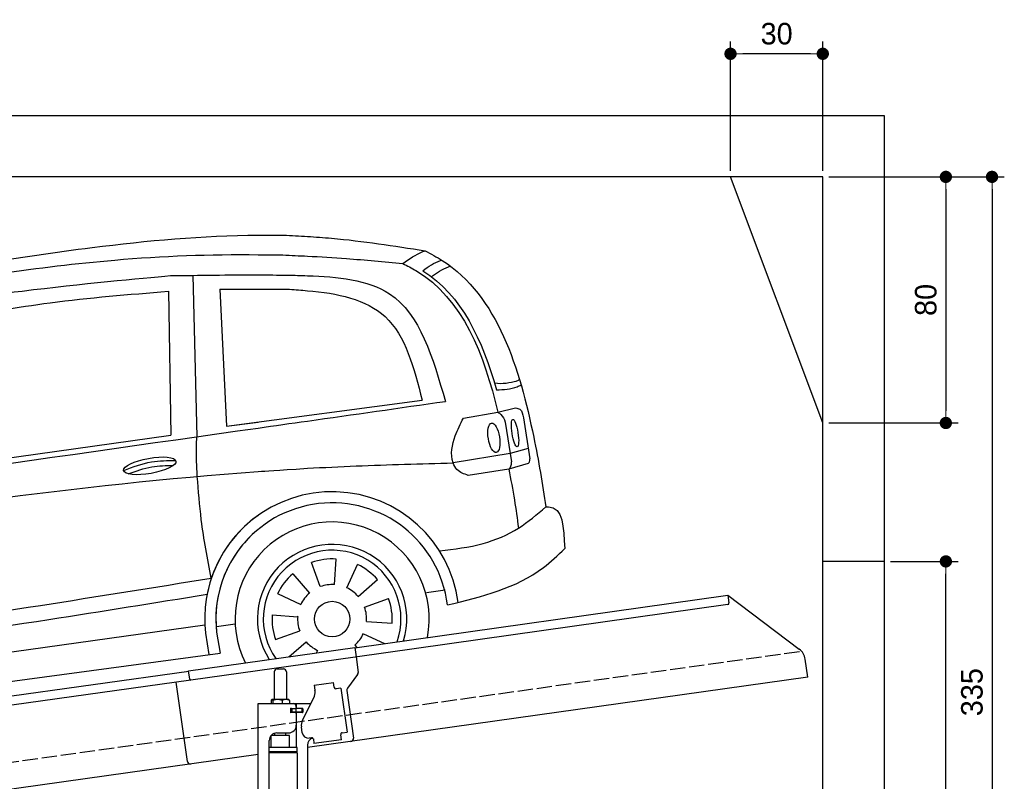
# Model space of a CAD drawing. Extents: x 13 to 6414, y -50 to 6101.
# Tile 6 of 6: x 3214 to 6414, y 3625 to 6101. Entities that reach past the tile are written whole.
import ezdxf

# ---------------------------------------------------------------- set-up
doc = ezdxf.new("R2010")
doc.units = 0
doc.header["$LTSCALE"] = 10
doc.header["$MEASUREMENT"] = 0
doc.linetypes.add('GEN3', pattern=[6.25, 5, -1.25])
doc.layers.get('0').update_dxf_attribs({"linetype": 'CONTINUOUS'})
doc.layers.get('DEFPOINTS').update_dxf_attribs({"linetype": 'CONTINUOUS'})
for name, color, linetype in [('3', 6, 'GEN3'), ('CAR', 1, 'CONTINUOUS'), ('SICHTBARE_KANTEN_DIN_', 7, 'CONTINUOUS')]:
    doc.layers.add(name, color=color, linetype=linetype)
doc.layers.add('AM_0', color=7, linetype='CONTINUOUS', lineweight=30)
doc.layers.add('AM_5', color=3, linetype='CONTINUOUS', lineweight=15)
doc.dimstyles.new('KLAUS_DXF', dxfattribs={"dimscale": 20, "dimtxt": 3.5, "dimasz": 2, "dimexe": 2, "dimexo": 1, "dimgap": 1.5, "dimtad": 1, "dimlfac": 0.1, "dimdsep": 46, "dimtxsty": 'Standard', "dimblk": 'DOT', "dimcen": 2, "dimclrd": 256, "dimclre": 256, "dimclrt": 2, "dimadec": 0, "dimazin": 0, "dimtfac": 1, "dimtmove": 2, "dimatfit": 3, "dimfxl": 1, "dimtolj": 1, "dimarcsym": 0})

# ---------------------------------------------------------------- blocks, each defined once
blk = doc.blocks.new('_DOT')
at = {"color": 0, "linetype": 'ByBlock'}
blk.add_line((-0.5, 0), (-1, 0), dxfattribs=at)
at = {"color": 0, "linetype": 'ByBlock', "const_width": 0.5}
blk.add_lwpolyline([(-0.25, 0, 1), (0.25, 0, 1)], format="xyb", close=True, dxfattribs=at)
blk = doc.blocks.new('*D5')
at = {"layer": 'AM_5', "lineweight": -2, "transparency": 16777216}
for p, q in [((5524.1, 5610), (5524.1, 6030)), ((5824.1, 5610), (5824.1, 6030)), ((5784.1, 5990), (5564.1, 5990))]:
    blk.add_line(p, q, dxfattribs=at)
at = {"layer": 'DEFPOINTS', "color": 0, "transparency": 16777216}
for p in [(5524.1, 5990), (5524.1, 5590), (5824.1, 5590)]:
    blk.add_point(p, dxfattribs=at)
at = {"layer": 'AM_5', "lineweight": -2, "transparency": 16777216, "xscale": 40, "yscale": 40, "zscale": 40, "rotation": 180}
blk.add_blockref('_DOT', (5524.1, 5990), dxfattribs=at)
at = {"layer": 'AM_5', "lineweight": -2, "transparency": 16777216, "xscale": 40, "yscale": 40, "zscale": 40}
blk.add_blockref('_DOT', (5824.1, 5990), dxfattribs=at)
at = {"layer": 'AM_5', "color": 2, "transparency": 16777216, "insert": (5674.1, 6055), "char_height": 70, "attachment_point": 5}
blk.add_mtext('\\A1;30', dxfattribs=at)
blk = doc.blocks.new('*D7')
at = {"layer": 'AM_5', "lineweight": -2, "transparency": 16777216}
for p, q in [((5844.1, 5590), (6264.1, 5590)), ((6224.1, 5550), (6224.1, 4830)), ((5844.1, 4790), (6264.1, 4790))]:
    blk.add_line(p, q, dxfattribs=at)
at = {"layer": 'DEFPOINTS', "color": 0, "transparency": 16777216}
for p in [(5824.1, 5590), (5824.1, 4790), (6224.1, 4790)]:
    blk.add_point(p, dxfattribs=at)
at = {"layer": 'AM_5', "lineweight": -2, "transparency": 16777216, "xscale": 40, "yscale": 40, "zscale": 40}
for p, rotation in [((6224.1, 5590), 90), ((6224.1, 4790), 270)]:
    blk.add_blockref('_DOT', p, dxfattribs=dict(at, rotation=rotation))
at = {"layer": 'AM_5', "color": 2, "transparency": 16777216, "insert": (6159.1, 5190), "char_height": 70, "attachment_point": 5, "rotation": 90}
blk.add_mtext('\\A1;80', dxfattribs=at)
blk = doc.blocks.new('*D10')
at = {"layer": 'AM_5', "lineweight": -2, "transparency": 16777216}
for p, q in [((6044.1, 4340), (6264.1, 4340)), ((6224.1, 2280), (6224.1, 4300)), ((6304.1, 2240), (6184.1, 2240))]:
    blk.add_line(p, q, dxfattribs=at)
at = {"layer": 'DEFPOINTS', "color": 0, "transparency": 16777216}
for p in [(6024.1, 4340), (6224.1, 4340), (6324.1, 2240)]:
    blk.add_point(p, dxfattribs=at)
at = {"layer": 'AM_5', "lineweight": -2, "transparency": 16777216, "xscale": 40, "yscale": 40, "zscale": 40}
for p, rotation in [((6224.1, 4340), 90), ((6224.1, 2240), 270)]:
    blk.add_blockref('_DOT', p, dxfattribs=dict(at, rotation=rotation))
at = {"layer": 'AM_5', "color": 2, "transparency": 16777216, "insert": (6159.1, 3290), "char_height": 70, "attachment_point": 5, "rotation": 90}
blk.add_mtext('\\A1;210', dxfattribs=at)
blk = doc.blocks.new('*D13')
at = {"layer": 'AM_5', "lineweight": -2, "transparency": 16777216}
for p, q in [((5844.1, 5590), (6414.1, 5590)), ((6374.1, 5550), (6374.1, 2280)), ((6344.1, 2240), (6414.1, 2240))]:
    blk.add_line(p, q, dxfattribs=at)
at = {"layer": 'DEFPOINTS', "color": 0, "transparency": 16777216}
for p in [(5824.1, 5590), (6324.1, 2240), (6374.1, 2240)]:
    blk.add_point(p, dxfattribs=at)
at = {"layer": 'AM_5', "lineweight": -2, "transparency": 16777216, "xscale": 40, "yscale": 40, "zscale": 40}
for p, rotation in [((6374.1, 5590), 90), ((6374.1, 2240), 270)]:
    blk.add_blockref('_DOT', p, dxfattribs=dict(at, rotation=rotation))
at = {"layer": 'AM_5', "color": 2, "transparency": 16777216, "insert": (6309.1, 3915), "char_height": 70, "attachment_point": 5, "rotation": 90}
blk.add_mtext('\\A1;335', dxfattribs=at)
blk = doc.blocks.new('CAR_OG')
at = {"layer": 'CAR'}
for p, q in [((34639.7, 2740.1), (34652.1, 2215)), ((34726.8, 2694.7), (34748.7, 2249.2)), ((34559.8, 2688), (34567.6, 2220.6)), ((34748.7, 2249.2), (35385, 2333.6)), ((35630.7, 2294.7), (35688.5, 2309)), ((35518.8, 2275.9), (35630.7, 2294.7)), ((35714.1, 2277.1), (35734.7, 2143.7)), ((34748.7, 2249.2), (34851.8, 2262.9)), ((35655.1, 2262.7), (35674.7, 2133.9)), ((33852.2, 2120.1), (34567.6, 2220.6)), ((35729.9, 2176.6), (35670.5, 2160.2)), ((35670.5, 2160.2), (35485.3, 2130)), ((35729.3, 2128.1), (35666.2, 2110)), ((35666.2, 2110), (35534.7, 2089.5)), ((35053.8, 1727.9), (35025.3, 1806.1)), ((35100, 1734.4), (35105.8, 1817.4)), ((35139.6, 1724.2), (35174.8, 1799.6)), ((34964, 1770), (35018.5, 1707.2)), ((35176.9, 1696.1), (35239.7, 1750.7)), ((34915.1, 1705.1), (34990.5, 1669.9)), ((35399.1, 1708.7), (35459.1, 1717.1)), ((35197.6, 1660.9), (35275.8, 1689.3)), ((34897.2, 1636.1), (34980.2, 1630.3)), ((32765, 1337.2), (34678.2, 1603.8)), ((34716.5, 1598.7), (34776.5, 1607.1)), ((34980.2, 1630.3), (34978.9, 1630.4)), ((35204.1, 1614.6), (35287.1, 1608.8)), ((34680.4, 1576.3), (34691.1, 1507.2)), ((34716.8, 1579.5), (34728.2, 1512.2)), ((34908.5, 1555.6), (34986.7, 1584.1)), ((35193.9, 1575), (35262.7, 1542.9)), ((34951.5, 1500.2), (35007.5, 1548.8)), ((35165.8, 1537.8), (35172.3, 1530.2)), ((32742.6, 1242.5), (34728.2, 1512.2)), ((35044.7, 1520.8), (35040.5, 1511.7))]:
    blk.add_line(p, q, dxfattribs=at)
blk.add_circle((35092.2, 1622.5), 57.7, dxfattribs=at)
for centre, radius, start, end in [((35091.7, 1622.4), 413.9, 7.4502, 168.7343), ((35092.1, 1622.5), 377.8, 6.9984, 186.5391), ((35091.7, 1622.4), 413.9, 125.4253, 186.406), ((35092.2, 1622.5), 315.6, 349.0523, 206.9477), ((35092.1, 1622.5), 377.8, 129.5051, 186.5391), ((35092.2, 1622.5), 242.9, 343.0405, 212.6995), ((35092.2, 1622.5), 223.8, 340.7386, 214.9737), ((35092.2, 1622.5), 195.4, 86, 110), ((35092.2, 1622.5), 195.4, 41, 65), ((35092.2, 1622.5), 195.4, 131, 155), ((35092.2, 1622.5), 112.2, 86, 110), ((35092.2, 1622.5), 112.2, 131, 155), ((35092.2, 1622.5), 112.2, 41, 65), ((35092.2, 1622.5), 195.4, 356, 20), ((35092.2, 1622.5), 195.4, 176, 200), ((35092.2, 1622.5), 112.2, 356, 20), ((35092.2, 1622.5), 112.2, 176, 200), ((35092.2, 1622.5), 112.2, 311, 335), ((35092.2, 1622.5), 112.2, 221, 245)]:
    blk.add_arc(centre, radius, start, end, dxfattribs=at)
for centre, major_axis, ratio in [((35686.7, 2227.1), (-7.2, 44.5), 0.21161), ((35618.1, 2211.7), (-7.7, 47.6), 0.380274), ((34499.5, 2120.6), (-85, -15.3), 0.28676)]:
    blk.add_ellipse(centre, major_axis=major_axis, ratio=ratio, dxfattribs=at)
for points, knots in [([(33596.2, 2718.6), (33833.8, 2759.2), (34248.6, 2830.2), (34671.7, 2869.7), (34851.8, 2870.2), (34851.8, 2870.2), (34851.8, 2870.2), (34851.8, 2870.2), (34879.3, 2870.3), (34906.8, 2870.4), (34934.3, 2870.5)], [0, 0, 0, 0, 724.09838, 1264.268143, 1264.268143, 1264.268143, 1264.268479, 1264.268479, 1264.268479, 1346.726272, 1346.726272, 1346.726272, 1346.726272]), ([(34934.3, 2870.5), (34960.1, 2869), (34986, 2867.6), (35011.8, 2866.1), (35011.8, 2866.1), (35011.8, 2866.1), (35011.8, 2866.1), (35038.1, 2864.7), (35166.1, 2855.5), (35293.3, 2835.6), (35394.4, 2819.7)], [1346.705533, 1346.705533, 1346.705533, 1346.705533, 1424.465344, 1424.465344, 1424.465344, 1424.465745, 1424.465745, 1424.465745, 1503.595542, 1810.064944, 1810.064944, 1810.064944, 1810.064944]), ([(35394.4, 2819.7), (35413.4, 2809.6), (35623.4, 2697.4), (35727.5, 2349.6), (35775.9, 2061.2), (35787.3, 1987)], [0, 0, 0, 0, 64.276315, 710.727442, 938.589682, 938.589682, 938.589682, 938.589682]), ([(33641.3, 2687.7), (33888.6, 2727.9), (34289.4, 2793.1), (34696.2, 2808.8), (34851.8, 2807), (34851.8, 2807), (34851.8, 2807), (34851.8, 2807), (34878.6, 2806.6), (34905.4, 2806.3), (34932.2, 2806)], [0, 0, 0, 0, 750.99467, 1217.35525, 1217.35525, 1217.35525, 1217.355467, 1217.355467, 1217.355467, 1297.661008, 1297.661008, 1297.661008, 1297.661008]), ([(34932.2, 2806), (34958.7, 2804.8), (34985.3, 2803.5), (35011.8, 2802.3), (35011.8, 2802.3), (35011.8, 2802.3), (35011.8, 2802.3), (35054.1, 2800.3), (35157.6, 2794), (35260.7, 2784.1), (35321.7, 2778.2)], [1297.640641, 1297.640641, 1297.640641, 1297.640641, 1377.255571, 1377.255571, 1377.255571, 1377.255793, 1377.255793, 1377.255793, 1504.323614, 1688.05271, 1688.05271, 1688.05271, 1688.05271]), ([(35387.3, 2755), (35405.2, 2768.5), (35425, 2782.3), (35447.9, 2789.2), (35447.9, 2789.2)], [11.054346, 11.054346, 11.054346, 11.054346, 77.145156, 82.826799, 82.826799, 82.826799, 82.826799]), ([(35321.7, 2778.2), (35336.3, 2770.8), (35510.1, 2682.4), (35587.5, 2480.4), (35630.7, 2294.7)], [0, 0, 0, 0, 48.860332, 582.287096, 582.287096, 582.287096, 582.287096]), ([(35415.1, 2735.6), (35432.4, 2748.6), (35451.7, 2761.7), (35473.8, 2768.4), (35477.3, 2769.4)], [13.409392, 13.409392, 13.409392, 13.409392, 77.145156, 82.826799, 82.826799, 82.826799, 82.826799]), ([(33203.6, 2456.4), (33274.2, 2503.5), (33505.2, 2604.9), (34003.4, 2687.4), (34469.5, 2730.1), (34567.3, 2738.8)], [0, 0, 0, 0, 57.768711, 889.406275, 1467.79431, 1467.79431, 1467.79431, 1467.79431]), ([(34567.3, 2738.8), (34660.7, 2740.2), (34754.2, 2741.5), (34851.8, 2741.2), (34851.8, 2741.2), (34851.8, 2741.2), (34851.8, 2741.2), (34883.7, 2741), (34915.7, 2740.9), (34947.6, 2740.8)], [0, 0, 0, 0, 288.549682, 288.549682, 288.549682, 288.550009, 288.550009, 288.550009, 382.973475, 382.973475, 382.973475, 382.973475]), ([(34947.6, 2740.8), (34969, 2740.1), (34990.4, 2739.4), (35011.8, 2738.7), (35011.8, 2738.7), (35011.8, 2738.7), (35011.8, 2738.7), (35109.5, 2735.6), (35350.5, 2712.4), (35419.6, 2471.8), (35460.3, 2330)], [382.004013, 382.004013, 382.004013, 382.004013, 442.147308, 442.147308, 442.147308, 442.147822, 442.147822, 442.147822, 716.95363, 1111.278446, 1111.278446, 1111.278446, 1111.278446]), ([(34726.8, 2694.7), (34767.9, 2695), (34809.1, 2695.3), (34851.8, 2695.1), (34851.8, 2695.1), (34851.8, 2695.1), (34851.8, 2695.1), (34885.9, 2695), (34919.9, 2694.8), (34954, 2694.6)], [0, 0, 0, 0, 126.091018, 126.091018, 126.091018, 126.091664, 126.091664, 126.091664, 226.584791, 226.584791, 226.584791, 226.584791]), ([(34954, 2694.6), (34973.3, 2693.1), (34992.5, 2691.6), (35011.8, 2690), (35011.8, 2690), (35011.8, 2690), (35011.8, 2690), (35108.9, 2682.3), (35306.7, 2639.4), (35358.1, 2438.7), (35385, 2333.6)], [223.3578, 223.3578, 223.3578, 223.3578, 277.077735, 277.077735, 277.077735, 277.078801, 277.078801, 277.078801, 547.768352, 845.442932, 845.442932, 845.442932, 845.442932]), ([(35620, 2390.1), (35643.9, 2386.1), (35679.3, 2392.1), (35696.9, 2398.4), (35700.1, 2401.6)], [16.339016, 16.339016, 16.339016, 16.339016, 83.836398, 97.62384, 97.62384, 97.62384, 97.62384]), ([(35626.2, 2367.7), (35650.3, 2368), (35676.3, 2369.6), (35702.4, 2381.4), (35706.2, 2383.7)], [14.612863, 14.612863, 14.612863, 14.612863, 83.836398, 97.62384, 97.62384, 97.62384, 97.62384]), ([(34851.8, 2243.5), (34905.1, 2251.1), (34958.5, 2258.7), (35011.8, 2266.3), (35161.3, 2287.5), (35310.8, 2308.7), (35460.3, 2330)], [2163.312106, 2163.312106, 2163.312106, 2163.312106, 2324.918315, 2324.918315, 2324.918315, 2777.913243, 2777.913243, 2777.913243, 2777.913243]), ([(32657.7, 1810.8), (32801.3, 1833.7), (33529.6, 1949.8), (34261.4, 2059.7), (34851.8, 2102.1), (34851.8, 2102.1), (34851.8, 2102.1), (34851.8, 2102.1), (34878.8, 2104.1), (34905.8, 2106), (35011.8, 2112.5)], [0, 0, 0, 0, 436.512598, 2212.794207, 2212.794207, 2212.794207, 2212.794294, 2212.794294, 2212.794294, 2294.044803, 2294.044803, 2294.044803, 2294.044803]), ([(34429.5, 2094.8), (34454.7, 2104.1), (34502, 2120.2), (34552, 2121.5), (34575.3, 2121.7)], [14.4466, 14.4466, 14.4466, 14.4466, 94.349912, 163.782287, 163.782287, 163.782287, 163.782287]), ([(35011.8, 2112.5), (35064.7, 2115.5), (35222.4, 2123.3), (35380.3, 2127.3), (35485.3, 2130)], [2373.184352, 2373.184352, 2373.184352, 2373.184352, 2532.063256, 2847.072184, 2847.072184, 2847.072184, 2847.072184]), ([(32738.3, 1414.9), (32999, 1451), (33477.1, 1517.1), (34126.3, 1613), (34514.4, 1675.6), (34685.8, 1703.3)], [0, 0, 0, 0, 789.48509, 1447.853915, 1968.782349, 1968.782349, 1968.782349, 1968.782349])]:
    blk.add_open_spline(points, degree=3, knots=knots, dxfattribs=at)
for points in [[(35321.7, 2778.2), (35387.4, 2817), (35394.4, 2819.7)], [(33855.2, 2598.7), (34175.2, 2650.7), (34559.8, 2688)], [(35688.3, 2309.2), (35702.6, 2304.3), (35714.1, 2277.1)], [(35534.7, 2089.5), (35498, 2108.4), (35485.3, 2130), (35492.4, 2217.9), (35518.8, 2275.9)], [(35630.7, 2294.7), (35640.4, 2287.7), (35654.9, 2263)], [(34653.8, 2086.3), (34651.3, 2148.4), (34652.1, 2215)], [(34414.7, 2105.9), (34505, 2133.2), (34582.7, 2138)], [(35666.2, 2110), (35673.3, 2119), (35674.7, 2133.9)], [(35729.9, 2128.6), (35734, 2134), (35734.8, 2143.3)], [(34699.2, 1755.6), (34667, 1945.6), (34653.8, 2086.3)], [(35666.2, 2110), (35684.6, 2010), (35697.9, 1918.4)], [(35441.3, 1844.4), (35582.8, 1868.3), (35697.9, 1918.4), (35787.2, 1987)], [(35787.2, 1987), (35795.6, 1987.5), (35848.1, 1851.6)], [(35467.1, 1668.5), (35779, 1789.9), (35848.1, 1851.6)], [(32711.4, 1460.7), (33493.3, 1570.2), (34144.5, 1667.1), (34699.2, 1755.6)]]:
    blk.add_spline(points, degree=3, dxfattribs=at)
for points in [[(35387.3, 2755), (35513.1, 2675.3), (35581.5, 2528.6), (35626.2, 2367.7)], [(32710, 1939.3), (33423.9, 2040.7), (34137.9, 2142.1), (34851.8, 2243.5)]]:
    blk.add_open_spline(points, degree=3, dxfattribs=at)

msp = doc.modelspace()

# ---------------------------------------------------------------- linework, layer by layer
for p, q in [((324.09, 5790), (6024.074, 5790)), ((6024.074, 5790), (6024.074, 2240)), ((5824.081, 5590), (524.081, 5590)), ((5824.081, 4790), (5524.081, 5590)), ((5824.081, 390), (5824.081, 5590)), ((6024.074, 4340), (5824.081, 4340)), ((4302.616, 4059.409), (5515.695, 4229.896)), ((5515.695, 4229.896), (5519.174, 4205.139)), ((5515.695, 4229.896), (5747.632, 4055.119)), ((5514.919, 4199.492), (4303.821, 4029.283)), ((3762.781, 3984.55), (4302.477, 4060.399)), ((4302.477, 4060.399), (4306.792, 4029.701)), ((4303.821, 4029.283), (3770.066, 3954.269)), ((4306.792, 4029.701), (4313.87, 3979.338)), ((5775.306, 3963.433), (5767.054, 4022.146)), ((1284.081, 3635.181), (3762.92, 3983.559)), ((3766.678, 3956.822), (3762.781, 3984.55)), ((4040.805, 3980.64), (4040.805, 3890.64)), ((4050.805, 3990.64), (4070.805, 3990.64)), ((4080.805, 3980.64), (4080.805, 3890.64)), ((4311.953, 3971.928), (4278.64, 3927.719)), ((3770.066, 3954.269), (1284.081, 3604.886)), ((3758.719, 3690.119), (3722.534, 3947.589)), ((5775.306, 3963.433), (4148.805, 3734.844)), ((4170.748, 3937.873), (4233.134, 3946.641)), ((4170.748, 3937.873), (4172.974, 3922.029)), ((4235.361, 3930.797), (4233.134, 3946.641)), ((4173.564, 3917.83), (4172.974, 3922.029)), ((4235.361, 3930.797), (4235.5, 3929.807)), ((4241.148, 3925.551), (4242.138, 3925.69)), ((4257.982, 3927.917), (4242.138, 3925.69)), ((4257.982, 3927.917), (4278.023, 3785.319)), ((4276.723, 3920.309), (4298.415, 3765.968)), ((3988.805, 3877.64), (4160.19, 3877.64)), ((3988.805, 3447.64), (3988.805, 3877.64)), ((4030.888, 3888.184), (4030.888, 3877.64)), ((4051.586, 3890.64), (4033.613, 3890.64)), ((4036.628, 3888.184), (4036.628, 3877.64)), ((4078.633, 3890.64), (4051.586, 3890.64)), ((4066.545, 3888.184), (4066.545, 3877.64)), ((4088.305, 3890.64), (4078.633, 3890.64)), ((4090.722, 3888.184), (4090.722, 3877.64)), ((4113.805, 3862.14), (4113.805, 3877.64)), ((4132.62, 3823.529), (4170.09, 3897.069)), ((4097.451, 3861.64), (4093.805, 3861.64)), ((4131.805, 3849.64), (4093.939, 3849.64)), ((4094.805, 3851.785), (4094.805, 3858.994)), ((4097.451, 3861.64), (4109.805, 3861.64)), ((4109.805, 3849.14), (4097.451, 3849.14)), ((4097.805, 3861.64), (4097.805, 3849.64)), ((4111.805, 3861.64), (4109.805, 3861.64)), ((4111.805, 3861.64), (4112.805, 3861.64)), ((4112.805, 3867.64), (4112.805, 3864.64)), ((4113.529, 3861.64), (4112.805, 3861.64)), ((4112.805, 3849.64), (4112.805, 3861.64)), ((4112.805, 3846.14), (4112.805, 3807.64)), ((4131.081, 3861.64), (4113.529, 3861.64)), ((4132.805, 3862.14), (4113.805, 3862.14)), ((4113.805, 3734.659), (4113.805, 3849.14)), ((4132.805, 3849.14), (4113.805, 3849.14)), ((4131.081, 3861.64), (4131.805, 3861.64)), ((4131.805, 3849.64), (4131.805, 3861.64)), ((4133.805, 3861.14), (4133.805, 3850.14)), ((4042.813, 3774.037), (4042.805, 3781.64)), ((4049.805, 3782.64), (4087.805, 3782.64)), ((4078.807, 3774.49), (4078.805, 3782.64)), ((4131.929, 3782.963), (4129.146, 3802.769)), ((4256.933, 3777.305), (4257.072, 3776.315)), ((4262.179, 3783.092), (4261.189, 3782.953)), ((4262.179, 3783.092), (4278.023, 3785.319)), ((4024.805, 3450.64), (4024.805, 3757.64)), ((4090.803, 3774.641), (4030.803, 3773.885)), ((4030.805, 3734.688), (4030.803, 3773.885)), ((4090.803, 3734.643), (4090.803, 3774.641)), ((4162.44, 3767.055), (4154.518, 3765.941)), ((4168.087, 3762.799), (4170.175, 3747.945)), ((4259.299, 3760.471), (4170.175, 3747.945)), ((4259.299, 3760.471), (4257.072, 3776.315)), ((4115.805, 3734.643), (4024.805, 3734.643)), ((4115.806, 3721.375), (4024.805, 3721.375)), ((4112.806, 3719.643), (4024.805, 3719.643)), ((4115.806, 3717.911), (4024.805, 3717.911)), ((4112.806, 3719.643), (4115.806, 3721.375)), ((4112.806, 3719.643), (4115.806, 3717.911)), ((4113.805, 3719.066), (4113.805, 3720.22)), ((4115.803, 3717.911), (4115.896, 2061.647)), ((4115.806, 3721.375), (4115.805, 3734.643)), ((4148.805, 3742.64), (4148.805, 2534.272)), ((3988.805, 3712.357), (1284.081, 3332.233))]:
    msp.add_line(p, q)
msp.add_polyline3d([(4168.084, 3762.803, 0), (4168.084, 3762.803, 0), (4168.084, 3762.813, 0), (4168.084, 3762.823, 0), (4168.084, 3762.833, 0), (4168.084, 3762.833, 0), (4168.084, 3762.843, 0), (4168.084, 3762.853, 0), (4168.074, 3762.863, 0), (4168.074, 3762.863, 0), (4168.074, 3762.873, 0), (4168.074, 3762.883, 0), (4168.074, 3762.893, 0), (4168.074, 3762.903, 0), (4168.074, 3762.903, 0), (4168.074, 3762.913, 0), (4168.064, 3762.923, 0), (4168.064, 3762.933, 0), (4168.064, 3762.933, 0), (4168.064, 3762.943, 0), (4168.064, 3762.953, 0), (4168.064, 3762.963, 0), (4168.064, 3762.963, 0), (4168.064, 3762.973, 0), (4168.054, 3762.983, 0), (4168.054, 3762.993, 0), (4168.054, 3763.003, 0), (4168.054, 3763.003, 0), (4168.054, 3763.013, 0), (4168.054, 3763.023, 0), (4168.054, 3763.033, 0), (4168.044, 3763.033, 0), (4168.044, 3763.043, 0), (4168.044, 3763.053, 0), (4168.044, 3763.063, 0), (4168.044, 3763.063, 0), (4168.044, 3763.073, 0), (4168.034, 3763.083, 0), (4168.034, 3763.093, 0), (4168.034, 3763.103, 0), (4168.034, 3763.103, 0), (4168.034, 3763.113, 0), (4168.034, 3763.123, 0), (4168.034, 3763.133, 0), (4168.024, 3763.133, 0), (4168.024, 3763.143, 0), (4168.024, 3763.153, 0), (4168.024, 3763.163, 0), (4168.024, 3763.163, 0), (4168.024, 3763.173, 0), (4168.014, 3763.183, 0), (4168.014, 3763.193, 0), (4168.014, 3763.203, 0), (4168.014, 3763.203, 0), (4168.014, 3763.213, 0), (4168.014, 3763.223, 0), (4168.004, 3763.233, 0), (4168.004, 3763.233, 0), (4168.004, 3763.243, 0), (4168.004, 3763.253, 0), (4168.004, 3763.263, 0), (4167.994, 3763.273, 0), (4167.994, 3763.273, 0), (4167.994, 3763.283, 0), (4167.994, 3763.293, 0), (4167.994, 3763.303, 0), (4167.984, 3763.303, 0), (4167.984, 3763.313, 0), (4167.984, 3763.323, 0), (4167.984, 3763.333, 0), (4167.984, 3763.333, 0), (4167.984, 3763.343, 0), (4167.974, 3763.353, 0), (4167.974, 3763.363, 0), (4167.974, 3763.373, 0), (4167.974, 3763.373, 0), (4167.974, 3763.383, 0), (4167.964, 3763.393, 0), (4167.964, 3763.403, 0), (4167.964, 3763.403, 0), (4167.964, 3763.413, 0), (4167.954, 3763.423, 0), (4167.954, 3763.433, 0), (4167.954, 3763.433, 0), (4167.954, 3763.443, 0), (4167.954, 3763.453, 0), (4167.944, 3763.463, 0), (4167.944, 3763.473, 0), (4167.944, 3763.473, 0), (4167.944, 3763.483, 0), (4167.944, 3763.493, 0), (4167.934, 3763.503, 0), (4167.934, 3763.503, 0), (4167.934, 3763.513, 0), (4167.934, 3763.523, 0), (4167.924, 3763.533, 0), (4167.924, 3763.533, 0), (4167.924, 3763.543, 0), (4167.924, 3763.553, 0), (4167.914, 3763.563, 0), (4167.914, 3763.573, 0), (4167.914, 3763.573, 0), (4167.914, 3763.583, 0), (4167.914, 3763.593, 0), (4167.904, 3763.603, 0), (4167.904, 3763.603, 0), (4167.904, 3763.613, 0), (4167.904, 3763.623, 0), (4167.894, 3763.633, 0), (4167.894, 3763.633, 0), (4167.894, 3763.643, 0), (4167.894, 3763.653, 0), (4167.884, 3763.663, 0), (4167.884, 3763.673, 0), (4167.884, 3763.673, 0), (4167.884, 3763.683, 0), (4167.874, 3763.693, 0), (4167.874, 3763.703, 0), (4167.874, 3763.703, 0), (4167.874, 3763.713, 0), (4167.864, 3763.723, 0), (4167.864, 3763.733, 0), (4167.864, 3763.733, 0), (4167.854, 3763.743, 0), (4167.854, 3763.753, 0), (4167.854, 3763.763, 0), (4167.854, 3763.763, 0), (4167.844, 3763.773, 0)])
for centre, radius, start, end in [((5514.223, 4204.443), 5, 278, 8), ((5717.541, 4015.187), 50, 8, 53), ((4050.805, 3980.64), 10, 90, 180), ((4070.805, 3980.64), 10, 0, 90), ((4303.967, 3977.946), 10, 323, 8), ((4138.905, 3912.959), 35, 333, 8), ((4240.452, 3930.503), 5, 188, 278), ((4286.626, 3921.701), 10, 143, 188), ((4039.274, 3883.096), 9.808, 138.356376, 148.753006), ((4034.127, 3887.934), 2.754, 100.76608, 142.434274), ((4033.67, 3888.547), 2.094, 44.84476, 91.561935), ((4029.63, 3884.088), 8.108, 30.33762, 47.053163), ((4051.495, 3843.271), 47.367, 71.474333, 108.335359), ((4078.562, 3859.304), 31.336, 67.161985, 112.719952), ((4085.272, 3885.234), 6.199, 28.413387, 60.706774), ((4102.805, 3867.64), 10, 0, 90), ((4094.805, 3861.64), 1, 48.590378, 221.409622), ((4094.805, 3849.14), 1, 138.590378, 311.409622), ((4091.805, 3858.994), 3, 0, 41.409622), ((4091.805, 3851.785), 3, 318.590378, 0), ((4097.451, 3864.64), 3, 228.590378, 270), ((4097.451, 3846.14), 3, 90, 131.409622), ((4109.805, 3864.64), 3, 270, 0), ((4109.805, 3846.14), 3, 0, 90), ((4132.805, 3861.14), 1, 0, 90), ((4132.805, 3850.14), 1, 270, 0), ((4163.805, 3807.64), 35, 153, 188), ((4049.805, 3757.64), 25, 90, 180), ((4087.805, 3807.64), 25, 270, 0), ((4151.734, 3785.747), 20, 188, 278), ((4261.884, 3778.001), 5, 98, 188), ((4173.805, 3742.64), 25, 108.64725, 180), ((4163.136, 3762.103), 5, 19.536959, 98), ((4288.512, 3764.576), 10, 278, 8), ((3768.621, 3691.511), 10, 188, 278)]:
    msp.add_arc(centre, radius, start, end)
at = {"layer": '3'}
msp.add_line((747.49, 3344.675), (5754.898, 4048.42), dxfattribs=at)
at = {"layer": 'SICHTBARE_KANTEN_DIN_'}
msp.add_arc((3769.649, 3957.24), 3, 188, 278, dxfattribs=at)

# ---------------------------------------------------------------- block references
at = {"layer": 'AM_0'}
msp.add_blockref('CAR_OG', (-30862.994, 2530.11), dxfattribs=at)

# ---------------------------------------------------------------- dimensions: what is measured, and where the dimension line sits
at = {"layer": 'AM_5'}
dim = msp.add_linear_dim(base=(5524.081, 5990), p1=(5824.081, 5590), p2=(5524.081, 5590), dimstyle='KLAUS_DXF', override={"dimtol": 0, "dimlim": 0, "dimtp": 0, "dimtm": 0, "dimtfac": 1, "dimtdec": 2, "dimtolj": 1, "dimtzin": 7}, dxfattribs=at)
dim.commit()
dim.dimension.update_dxf_attribs({"geometry": '*D5', "text_midpoint": (5674.081, 6055)})
for base, p1, p2, picture, middle in [((6224.074, 4790), (5824.081, 5590), (5824.081, 4790), '*D7', (6159.074, 5190)), ((6224.074, 4340), (6324.081, 2240), (6024.074, 4340), '*D10', (6159.074, 3290))]:
    dim = msp.add_linear_dim(base=base, p1=p1, p2=p2, angle=90, dimstyle='KLAUS_DXF', override={"dimtzin": 7}, dxfattribs=at)
    dim.commit()
    dim.dimension.update_dxf_attribs({"geometry": picture, "text_midpoint": middle})
dim = msp.add_linear_dim(base=(6374.074, 2240), p1=(5824.081, 5590), p2=(6324.081, 2240), angle=90, dimstyle='KLAUS_DXF', dxfattribs=at)
dim.commit()
dim.dimension.update_dxf_attribs({"geometry": '*D13', "text_midpoint": (6309.074, 3915)})

doc.saveas('drawing.dxf')
